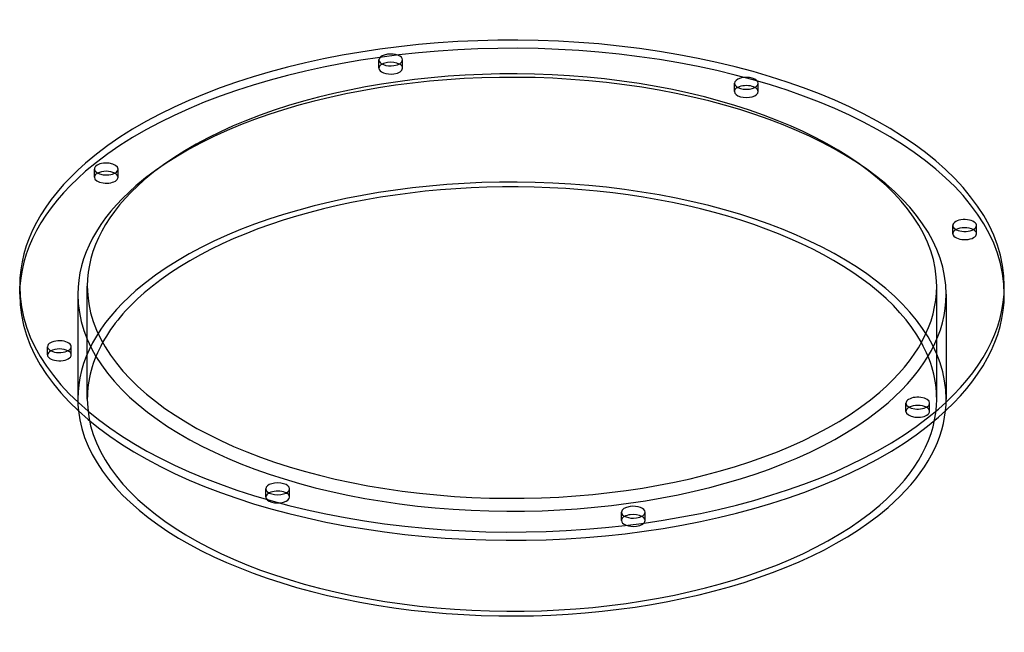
# Model space of a CAD drawing. Header units: millimetres. Extents: x -208 to 208, y -146 to 112.
import ezdxf

# ---------------------------------------------------------------- set-up
doc = ezdxf.new("R2010")
doc.units = ezdxf.units.MM
doc.layers.add('HIDDEN', color=7, linetype='Continuous')
doc.layers.add('THICK', color=7, linetype='Continuous')

msp = doc.modelspace()

# ---------------------------------------------------------------- linework, layer by layer
at = {"layer": 'HIDDEN'}
for p, q in [((-56.12, 91.92), (-56.12, 95.39)), ((-46.12, 91.92), (-46.12, 95.39)), ((93.75, 82.06), (93.75, 85.52)), ((103.75, 82.06), (103.75, 85.52)), ((-176.04, 45.91), (-176.04, 49.38)), ((-166.04, 45.91), (-166.04, 49.37)), ((185.77, 22.09), (185.77, 25.56)), ((195.77, 22.09), (195.77, 25.56)), ((-179, -47.63), (-179, 0)), ((-183, -3.46), (-183, -47.63)), ((179, -47.63), (179, 0)), ((183, -3.46), (183, -47.63)), ((-195.77, -29.02), (-195.77, -25.56)), ((-185.77, -29.02), (-185.77, -25.56)), ((166.04, -52.84), (166.04, -49.37)), ((176.04, -52.84), (176.04, -49.37)), ((-103.75, -88.98), (-103.75, -85.52)), ((-93.75, -88.98), (-93.75, -85.52)), ((46.12, -98.85), (46.12, -95.38)), ((56.12, -98.85), (56.12, -95.39))]:
    msp.add_line(p, q, dxfattribs=at)
for centre, major_axis, start_param, end_param in [((0, -3.46), (207.5, 0), -0.000001, 2.617994), ((0, -3.46), (-183, 0), 3.141591, 5.759587), ((-51.12, 91.92), (5, 0), 2.376202, 3.141499), ((-51.12, 91.92), (5, 0), 3.141499, 4.974188), ((-51.12, 91.92), (5, 0), -1.308997, -0.000094), ((-51.12, 91.92), (5, 0), -0.000094, 0.765391), ((98.75, 82.06), (5, 0), 2.376202, 3.141624), ((98.75, 82.06), (5, 0), 0.000031, 0.765391), ((98.75, 82.06), (5, 0), -3.141561, -2.094395), ((98.75, 82.06), (5, 0), -2.094395, 0.000031), ((0, -47.63), (-183, 0), 3.141591, 5.759587), ((0, -3.46), (207.5, 0), 2.617994, 3.141591), ((-171.04, 45.91), (5, 0), 2.617994, 3.141499), ((-171.04, 45.91), (5, 0), 3.141499, 5.759587), ((-171.04, 45.91), (5, 0), 2.376202, 2.617994), ((-171.04, 45.91), (5, 0), -0.000094, 0.765391), ((-171.04, 45.91), (5, 0), -0.523599, -0.000094), ((0, -3.46), (-183, 0), -0.523599, -0.000001), ((190.77, 22.09), (5, 0), 2.376202, 3.14162), ((190.77, 22.09), (5, 0), -3.141566, -2.879793), ((190.77, 22.09), (5, 0), -2.879793, 0.000027), ((190.77, 22.09), (5, 0), 0.261799, 0.765391), ((190.77, 22.09), (5, 0), 0.000027, 0.261799), ((0, -47.63), (-183, 0), -0.523599, -0.000001), ((0, -3.46), (-183, 0), -0.000001, 2.617994), ((0, -3.46), (-183, 0), 2.617994, 3.141591), ((0, -47.63), (179, 0), 2.872251, 3.141591), ((0, -47.63), (179, 0), -0.000001, 0.269342), ((-190.77, -29.02), (5, 0), 2.376202, 3.14162), ((-190.77, -29.02), (5, 0), -3.141566, -2.879793), ((-190.77, -29.02), (5, 0), -2.879793, 0.000027), ((-190.77, -29.02), (5, 0), 0.261799, 0.765391), ((-190.77, -29.02), (5, 0), 0.000027, 0.261799), ((0, -47.63), (-183, 0), -0.000001, 0.054596), ((0, -47.63), (179, 0), 3.141591, 5.759587), ((0, -47.63), (179, 0), -0.523599, -0.000001), ((0, -47.63), (-183, 0), 3.086996, 3.141591), ((171.04, -52.84), (5, 0), 2.617994, 3.141499), ((171.04, -52.84), (5, 0), 3.141499, 5.759587), ((171.04, -52.84), (5, 0), 2.376202, 2.617994), ((171.04, -52.84), (5, 0), -0.000094, 0.765391), ((171.04, -52.84), (5, 0), -0.523599, -0.000094), ((-98.75, -88.98), (5, 0), 2.376202, 3.141624), ((-98.75, -88.98), (5, 0), -3.141561, -2.094395), ((-98.75, -88.98), (5, 0), -2.094395, 0.000031), ((-98.75, -88.98), (5, 0), 0.000031, 0.765391), ((51.12, -98.85), (5, 0), 2.376202, 3.141499), ((51.12, -98.85), (5, 0), 3.141499, 4.974188), ((51.12, -98.85), (5, 0), -1.308997, -0.000094), ((51.12, -98.85), (5, 0), -0.000094, 0.765391)]:
    msp.add_ellipse(centre, major_axis=major_axis, ratio=0.5, start_param=start_param, end_param=end_param, dxfattribs=at)
at = {"layer": 'THICK'}
for p, q in [((-207.5, -3.46), (-207.5, 0)), ((207.5, -3.46), (207.5, 0))]:
    msp.add_line(p, q, dxfattribs=at)
for centre, major_axis, start_param, end_param in [((0, 0), (207.5, 0), -0.000001, 2.617994), ((0, 0), (-179, 0), 3.141591, 5.759587), ((-51.12, 95.39), (-5, 0), -1.308997, -0.000094), ((-51.12, 95.39), (-5, 0), 3.141499, 4.974188), ((-51.12, 95.39), (-5, 0), -0.000094, 1.832596), ((-51.12, 91.92), (5, 0), 1.832596, 2.376202), ((-51.12, 91.92), (5, 0), 0.765391, 1.832596), ((-51.12, 95.39), (-5, 0), 1.832596, 3.141499), ((98.75, 85.52), (-5, 0), -2.094395, 0.000031), ((98.75, 85.52), (-5, 0), -3.141561, -2.094395), ((98.75, 85.52), (-5, 0), 0.000031, 1.047198), ((98.75, 82.06), (5, 0), 1.047198, 2.376202), ((98.75, 85.52), (-5, 0), 1.047198, 3.141624), ((98.75, 82.06), (5, 0), 0.765391, 1.047198), ((0, 0), (207.5, 0), 2.617994, 3.141591), ((-171.04, 49.37), (-5, 0), -0.523599, -0.000094), ((-171.04, 49.37), (-5, 0), 3.141499, 5.759587), ((-171.04, 49.37), (-5, 0), -0.000094, 2.617994), ((-171.04, 45.91), (5, 0), 0.765391, 2.376202), ((-171.04, 49.37), (-5, 0), 2.617994, 3.141499), ((0, -47.63), (179, 0), 0.269342, 2.617994), ((0, 0), (-179, 0), -0.523599, -0.000001), ((190.77, 25.56), (-5, 0), -2.879793, 0.000027), ((190.77, 25.56), (-5, 0), 0.000027, 0.261799), ((190.77, 25.56), (-5, 0), 0.261799, 3.14162), ((190.77, 25.56), (-5, 0), -3.141566, -2.879793), ((190.77, 22.09), (5, 0), 0.765391, 2.376202), ((0, 0), (207.5, 0), 3.141591, 5.759587), ((0, 0), (-179, 0), -0.000001, 2.617994), ((0, -3.46), (207.5, 0), 3.141591, 5.759587), ((0, -47.63), (179, 0), 2.617994, 2.872251), ((0, 0), (-179, 0), 2.617994, 3.141591), ((0, 0), (207.5, 0), -0.523599, -0.000001), ((0, -3.46), (207.5, 0), -0.523599, -0.000001), ((-190.77, -25.56), (-5, 0), -2.879793, 0.000027), ((-190.77, -25.56), (-5, 0), 0.000027, 0.261799), ((-190.77, -25.56), (-5, 0), 0.261799, 3.14162), ((-190.77, -29.02), (5, 0), 0.765391, 2.376202), ((-190.77, -25.56), (-5, 0), -3.141566, -2.879793), ((171.04, -49.37), (-5, 0), -0.523599, -0.000094), ((171.04, -49.37), (-5, 0), -0.000094, 2.617994), ((171.04, -49.37), (-5, 0), 3.141499, 5.759587), ((171.04, -49.37), (-5, 0), 2.617994, 3.141499), ((0, -47.63), (-183, 0), 0.054596, 2.617994), ((0, -47.63), (-183, 0), 2.617994, 3.086996), ((171.04, -52.84), (5, 0), 0.765391, 2.376202), ((-98.75, -85.52), (-5, 0), -2.094395, 0.000031), ((-98.75, -85.52), (-5, 0), 0.000031, 1.047198), ((-98.75, -88.98), (5, 0), 1.047198, 2.376202), ((-98.75, -85.52), (-5, 0), 1.047198, 3.141624), ((-98.75, -85.52), (-5, 0), -3.141561, -2.094395), ((-98.75, -88.98), (5, 0), 0.765391, 1.047198), ((51.12, -95.39), (-5, 0), -1.308997, -0.000094), ((51.12, -95.39), (-5, 0), -0.000094, 1.832596), ((51.12, -95.39), (-5, 0), 3.141499, 4.974188), ((51.12, -95.39), (-5, 0), 1.832596, 3.141499), ((51.12, -98.85), (5, 0), 1.832596, 2.376202), ((51.12, -98.85), (5, 0), 0.765391, 1.832596)]:
    msp.add_ellipse(centre, major_axis=major_axis, ratio=0.5, start_param=start_param, end_param=end_param, dxfattribs=at)

doc.saveas('drawing.dxf')
